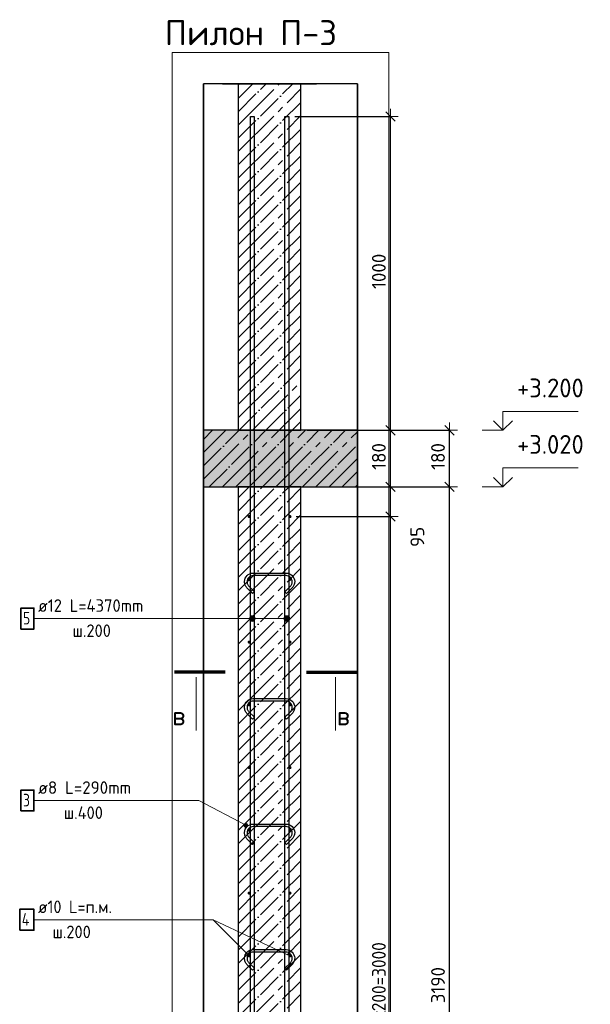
# Model space of a CAD drawing. Header units: millimetres. Extents: x -2258 to 68686, y -2266 to 30725.
# Tile 20 of 83: x 4797 to 6616, y 4966 to 8104. Entities that reach past the tile are written whole.
import ezdxf

# ---------------------------------------------------------------- set-up
doc = ezdxf.new("R2010")
doc.units = ezdxf.units.MM
doc.header["$PDMODE"] = 65
doc.linetypes.add('______11', pattern=[100, 80, -10, 0, -10])
doc.linetypes.add('______5', pattern=[220, 160, -20, 20, -20])
for name, color, linetype, lineweight in [('Standard', 7, 'Continuous', 25), ('Арм.стержн. вертикальными 1', 22, 'Continuous', 35), ('Арм.стержн.горизонт. 1', 180, 'Continuous', 35), ('Высотная отметки_ общее', 7, 'Continuous', 13), ('Размерная линия_ общее', 7, 'Continuous', 13)]:
    doc.layers.add(name, color=color, linetype=linetype, lineweight=lineweight)
doc.layers.add('Арм.стержн.Стяжки', color=7, linetype='Continuous', lineweight=35, true_color=0x501e0f)
doc.styles.add('ISOCPEUR', font='ISOCPEUR')
doc.dimstyles.new('DIMSTYLE_3', dxfattribs={"dimtxt": 44, "dimasz": 50, "dimexe": 0, "dimexo": 0, "dimgap": 22, "dimtad": 2, "dimdec": 0, "dimrnd": 5, "dimzin": 12, "dimdsep": 46, "dimtxsty": 'ISOCPEUR', "dimblk1": 'ALL_ML_STRICH', "dimblk2": 'ALL_ML_STRICH', "dimsah": 1, "dimcen": 0, "dimclrd": 7, "dimclre": 256, "dimclrt": 7, "dimadec": 0, "dimazin": 0, "dimtfac": 1, "dimtdec": 0, "dimtix": 1, "dimtmove": 2, "dimatfit": 3, "dimfxl": 0, "dimtzin": 0, "dimlwd": 0, "dimlwe": -3, "dimarcsym": 0})
doc.dimstyles.new('DIMSTYLE_8', dxfattribs={"dimtxt": 44, "dimasz": 50, "dimexe": 0, "dimexo": 0, "dimgap": 22, "dimtad": 0, "dimdec": 0, "dimrnd": 5, "dimzin": 12, "dimdsep": 46, "dimtxsty": 'ISOCPEUR', "dimblk1": 'ALL_ML_STRICH', "dimblk2": 'ALL_ML_STRICH', "dimsah": 1, "dimcen": 0, "dimclrd": 7, "dimclre": 256, "dimclrt": 7, "dimadec": 0, "dimazin": 0, "dimtfac": 1, "dimtdec": 0, "dimtix": 1, "dimtmove": 2, "dimatfit": 3, "dimfxl": 0, "dimtzin": 0, "dimlwd": 0, "dimlwe": -3, "dimarcsym": 0})

# ---------------------------------------------------------------- blocks, each defined once
blk = doc.blocks.new('COMPLEX_ELEVATIONDIM_2')
at = {"layer": 'Высотная отметки_ общее', "color": 7, "linetype": 'Continuous', "lineweight": 13, "transparency": 33554687}
for p, q in [((6337.7, 6795.2), (6337.7, 6855.2)), ((6337.7, 6855.2), (6577.7, 6855.2)), ((6337.7, 6795.2), (6307.7, 6825.2)), ((6337.7, 6795.2), (6367.7, 6825.2)), ((6337.7, 6795.2), (6271.6, 6795.2)), ((6337.7, 6795.2), (6337.7, 6795.2)), ((6337.7, 6795.2), (6337.7, 6795.2)), ((6337.7, 6795.2), (6337.7, 6795.2)), ((6337.7, 6795.2), (6337.7, 6795.2)), ((6337.7, 6615.2), (6337.7, 6675.2)), ((6337.7, 6675.2), (6577.7, 6675.2)), ((6337.7, 6615.2), (6307.7, 6645.2)), ((6337.7, 6615.2), (6367.7, 6645.2)), ((6337.7, 6615.2), (6271.6, 6615.2)), ((6337.7, 6615.2), (6337.7, 6615.2)), ((6337.7, 6615.2), (6337.7, 6615.2)), ((6337.7, 6615.2), (6337.7, 6615.2)), ((6337.7, 6615.2), (6337.7, 6615.2))]:
    blk.add_line(p, q, dxfattribs=at)
at = {"layer": 'Высотная отметки_ общее', "color": 7, "linetype": 'Continuous', "lineweight": 13, "transparency": 33554687, "char_height": 60, "width": 256.287, "attachment_point": 7, "style": 'ISOCPEUR'}
for s, insert in [('\\W0.95;+3.200', (6382.7, 6900.2)), ('\\W0.95;+3.020', (6382.7, 6720.2))]:
    blk.add_mtext(s, dxfattribs=dict(at, insert=insert))
blk = doc.blocks.new('ALL_ML_STRICH')
at = {"color": 0, "linetype": 'ByBlock', "lineweight": -2}
for p, q in [((-1, 0), (0.5, 0)), ((-0.3, -0.3), (0.3, 0.3)), ((0, -0.5), (0, 0.5))]:
    blk.add_line(p, q, dxfattribs=at)
blk = doc.blocks.new('*D33')
at = {"layer": 'DEFPOINTS', "color": 7, "linetype": 'Continuous', "lineweight": 13, "transparency": 33554687}
for p in [(5815.7, 6615.2), (5693.7, 3425.2), (6167.7, 3425.2)]:
    blk.add_point(p, dxfattribs=at)
at = {"layer": 'Размерная линия_ общее', "color": 253, "linetype": 'Continuous', "lineweight": -2, "true_color": 0xa0a0a0, "transparency": 33554687}
for p, q in [((5835.7, 6615.2), (6167.7, 6615.2)), ((5713.7, 3425.2), (6167.7, 3425.2))]:
    blk.add_line(p, q, dxfattribs=at)
at = {"layer": 'Размерная линия_ общее', "color": 7, "linetype": 'Continuous', "lineweight": -2, "transparency": 33554687}
blk.add_line((6167.7, 3425.2), (6167.7, 6615.2), dxfattribs=at)
at = {"layer": 'Размерная линия_ общее', "color": 7, "linetype": 'Continuous', "lineweight": 13, "transparency": 33554687, "xscale": 50, "yscale": 50, "zscale": 50}
for p, rotation in [((6167.7, 6615.2), 90), ((6167.7, 3425.2), 270)]:
    blk.add_blockref('ALL_ML_STRICH', p, dxfattribs=dict(at, rotation=rotation))
at = {"layer": 'Размерная линия_ общее', "color": 7, "linetype": 'Continuous', "lineweight": 13, "transparency": 33554687, "insert": (6130.7, 5026.8), "char_height": 44, "width": 176, "attachment_point": 5, "rotation": 90, "style": 'ISOCPEUR'}
blk.add_mtext('\\A1;{3190}', dxfattribs=at)
blk = doc.blocks.new('*D34')
at = {"layer": 'DEFPOINTS', "color": 7, "linetype": 'Continuous', "lineweight": 13, "transparency": 33554687}
for p in [(5815.7, 6795.2), (5815.7, 6615.2), (6167.7, 6615.2)]:
    blk.add_point(p, dxfattribs=at)
at = {"layer": 'Размерная линия_ общее', "color": 253, "linetype": 'Continuous', "lineweight": -2, "true_color": 0xa0a0a0, "transparency": 33554687}
for p, q in [((5835.7, 6795.2), (6167.7, 6795.2)), ((5835.7, 6615.2), (6167.7, 6615.2))]:
    blk.add_line(p, q, dxfattribs=at)
at = {"layer": 'Размерная линия_ общее', "color": 7, "linetype": 'Continuous', "lineweight": -2, "transparency": 33554687}
blk.add_line((6167.7, 6615.2), (6167.7, 6795.2), dxfattribs=at)
at = {"layer": 'Размерная линия_ общее', "color": 7, "linetype": 'Continuous', "lineweight": 13, "transparency": 33554687, "xscale": 50, "yscale": 50, "zscale": 50}
for p, rotation in [((6167.7, 6795.2), 90), ((6167.7, 6615.2), 270)]:
    blk.add_blockref('ALL_ML_STRICH', p, dxfattribs=dict(at, rotation=rotation))
at = {"layer": 'Размерная линия_ общее', "color": 7, "linetype": 'Continuous', "lineweight": 13, "transparency": 33554687, "insert": (6130.7, 6711.8), "char_height": 44, "width": 132, "attachment_point": 5, "rotation": 90, "style": 'ISOCPEUR'}
blk.add_mtext('\\A1;{180}', dxfattribs=at)
blk = doc.blocks.new('*D36')
at = {"layer": 'DEFPOINTS', "color": 7, "linetype": 'Continuous', "lineweight": 13, "transparency": 33554687}
for p in [(5658.7, 6520.2), (5658.7, 3520.2), (5979.1, 3520.2)]:
    blk.add_point(p, dxfattribs=at)
at = {"layer": 'Размерная линия_ общее', "color": 253, "linetype": 'Continuous', "lineweight": -2, "true_color": 0xa0a0a0, "transparency": 33554687}
for p, q in [((5678.7, 6520.2), (5979.1, 6520.2)), ((5678.7, 3520.2), (5979.1, 3520.2))]:
    blk.add_line(p, q, dxfattribs=at)
at = {"layer": 'Размерная линия_ общее', "color": 7, "linetype": 'Continuous', "lineweight": -2, "transparency": 33554687}
blk.add_line((5979.1, 3520.2), (5979.1, 6520.2), dxfattribs=at)
at = {"layer": 'Размерная линия_ общее', "color": 7, "linetype": 'Continuous', "lineweight": 13, "transparency": 33554687, "xscale": 50, "yscale": 50, "zscale": 50}
for p, rotation in [((5979.1, 6520.2), 90), ((5979.1, 3520.2), 270)]:
    blk.add_blockref('ALL_ML_STRICH', p, dxfattribs=dict(at, rotation=rotation))
at = {"layer": 'Размерная линия_ общее', "color": 7, "linetype": 'Continuous', "lineweight": 13, "transparency": 33554687, "insert": (5920.1, 4872.2), "char_height": 44, "width": 2.2, "attachment_point": 1, "rotation": 90, "line_spacing_factor": 0.60241, "style": 'ISOCPEUR'}
blk.add_mtext('\\W0.91;15х200=3000', dxfattribs=at)
blk = doc.blocks.new('*D37')
at = {"layer": 'DEFPOINTS', "color": 7, "linetype": 'Continuous', "lineweight": 13, "transparency": 33554687}
for p in [(5693.7, 6615.2), (5658.7, 6520.2), (5979.1, 6520.2)]:
    blk.add_point(p, dxfattribs=at)
at = {"layer": 'Размерная линия_ общее', "color": 253, "linetype": 'Continuous', "lineweight": -2, "true_color": 0xa0a0a0, "transparency": 33554687}
for p, q in [((5713.7, 6615.2), (5979.1, 6615.2)), ((5678.7, 6520.2), (5979.1, 6520.2))]:
    blk.add_line(p, q, dxfattribs=at)
at = {"layer": 'Размерная линия_ общее', "color": 7, "linetype": 'Continuous', "lineweight": -2, "transparency": 33554687}
blk.add_line((5979.1, 6520.2), (5979.1, 6615.2), dxfattribs=at)
at = {"layer": 'Размерная линия_ общее', "color": 7, "linetype": 'Continuous', "lineweight": 13, "transparency": 33554687, "xscale": 50, "yscale": 50, "zscale": 50}
for p, rotation in [((5979.1, 6615.2), 90), ((5979.1, 6520.2), 270)]:
    blk.add_blockref('ALL_ML_STRICH', p, dxfattribs=dict(at, rotation=rotation))
at = {"layer": 'Размерная линия_ общее', "color": 7, "linetype": 'Continuous', "lineweight": 13, "transparency": 33554687, "insert": (6064.8, 6455.5), "char_height": 44, "width": 88, "attachment_point": 5, "rotation": 90, "style": 'ISOCPEUR'}
blk.add_mtext('\\A1;{95}', dxfattribs=at)
blk = doc.blocks.new('*D38')
at = {"layer": 'DEFPOINTS', "color": 7, "linetype": 'Continuous', "lineweight": 13, "transparency": 33554687}
for p in [(5693.7, 6795.2), (5693.7, 6615.2), (5979.1, 6615.2)]:
    blk.add_point(p, dxfattribs=at)
at = {"layer": 'Размерная линия_ общее', "color": 253, "linetype": 'Continuous', "lineweight": -2, "true_color": 0xa0a0a0, "transparency": 33554687}
for p, q in [((5713.7, 6795.2), (5979.1, 6795.2)), ((5713.7, 6615.2), (5979.1, 6615.2))]:
    blk.add_line(p, q, dxfattribs=at)
at = {"layer": 'Размерная линия_ общее', "color": 7, "linetype": 'Continuous', "lineweight": -2, "transparency": 33554687}
blk.add_line((5979.1, 6615.2), (5979.1, 6795.2), dxfattribs=at)
at = {"layer": 'Размерная линия_ общее', "color": 7, "linetype": 'Continuous', "lineweight": 13, "transparency": 33554687, "xscale": 50, "yscale": 50, "zscale": 50}
for p, rotation in [((5979.1, 6795.2), 90), ((5979.1, 6615.2), 270)]:
    blk.add_blockref('ALL_ML_STRICH', p, dxfattribs=dict(at, rotation=rotation))
at = {"layer": 'Размерная линия_ общее', "color": 7, "linetype": 'Continuous', "lineweight": 13, "transparency": 33554687, "insert": (5942.1, 6711.8), "char_height": 44, "width": 132, "attachment_point": 5, "rotation": 90, "style": 'ISOCPEUR'}
blk.add_mtext('\\A1;{180}', dxfattribs=at)
blk = doc.blocks.new('*D39')
at = {"layer": 'DEFPOINTS', "color": 7, "linetype": 'Continuous', "lineweight": 13, "transparency": 33554687}
for p in [(5654.7, 7795.2), (5693.7, 6795.2), (5979.1, 6795.2)]:
    blk.add_point(p, dxfattribs=at)
at = {"layer": 'Размерная линия_ общее', "color": 253, "linetype": 'Continuous', "lineweight": -2, "true_color": 0xa0a0a0, "transparency": 33554687}
for p, q in [((5674.7, 7795.2), (5979.1, 7795.2)), ((5713.7, 6795.2), (5979.1, 6795.2))]:
    blk.add_line(p, q, dxfattribs=at)
at = {"layer": 'Размерная линия_ общее', "color": 7, "linetype": 'Continuous', "lineweight": -2, "transparency": 33554687}
blk.add_line((5979.1, 6795.2), (5979.1, 7795.2), dxfattribs=at)
at = {"layer": 'Размерная линия_ общее', "color": 7, "linetype": 'Continuous', "lineweight": 13, "transparency": 33554687, "xscale": 50, "yscale": 50, "zscale": 50}
for p, rotation in [((5979.1, 7795.2), 90), ((5979.1, 6795.2), 270)]:
    blk.add_blockref('ALL_ML_STRICH', p, dxfattribs=dict(at, rotation=rotation))
at = {"layer": 'Размерная линия_ общее', "color": 7, "linetype": 'Continuous', "lineweight": 13, "transparency": 33554687, "insert": (5942.1, 7301.8), "char_height": 44, "width": 176, "attachment_point": 5, "rotation": 90, "style": 'ISOCPEUR'}
blk.add_mtext('\\A1;{1000}', dxfattribs=at)

msp = doc.modelspace()

# ---------------------------------------------------------------- hatches: boundary and pattern name
at = {"linetype": 'Continuous', "lineweight": -3, "transparency": 33554687}
msp.add_hatch(color=7, dxfattribs=at).paths.add_polyline_path([(5382.7, 6795.2), (5382.7, 6615.2), (5873.8, 6615.2), (5873.8, 6795.2)])
at = {"layer": 'Арм.стержн. вертикальными 1', "linetype": 'Continuous', "lineweight": 13, "transparency": 33554687}
for points in [[(5530.9, 6190.7), (5530.9, 6199.7), (5529.7, 6195.2)], [(5530.9, 6199.7), (5534.2, 6187.5), (5534.2, 6203)], [(5530.9, 6199.7), (5530.9, 6190.7), (5534.2, 6187.5)], [(5534.2, 6203), (5538.7, 6186.2), (5538.7, 6204.2)], [(5534.2, 6203), (5534.2, 6187.5), (5538.7, 6186.2)], [(5538.7, 6204.2), (5538.7, 6186.2), (5543.2, 6187.5)], [(5538.7, 6204.2), (5543.2, 6187.5), (5543.2, 6203)], [(5543.2, 6203), (5543.2, 6187.5), (5546.4, 6190.7)], [(5543.2, 6203), (5546.4, 6190.7), (5546.4, 6199.7)], [(5546.4, 6199.7), (5546.4, 6190.7), (5547.7, 6195.2)], [(5640.9, 6190.7), (5640.9, 6199.7), (5639.7, 6195.2)], [(5640.9, 6199.7), (5644.2, 6187.5), (5644.2, 6203)], [(5640.9, 6199.7), (5640.9, 6190.7), (5644.2, 6187.5)], [(5644.2, 6203), (5648.7, 6186.2), (5648.7, 6204.2)], [(5644.2, 6203), (5644.2, 6187.5), (5648.7, 6186.2)], [(5648.7, 6204.2), (5648.7, 6186.2), (5653.2, 6187.5)], [(5648.7, 6204.2), (5653.2, 6187.5), (5653.2, 6203)], [(5653.2, 6203), (5653.2, 6187.5), (5656.4, 6190.7)], [(5653.2, 6203), (5656.4, 6190.7), (5656.4, 6199.7)], [(5656.4, 6199.7), (5656.4, 6190.7), (5657.7, 6195.2)]]:
    msp.add_hatch(color=7, dxfattribs=at).paths.add_polyline_path(points)
at = {"layer": 'Арм.стержн.горизонт. 1', "linetype": 'Continuous', "lineweight": 50, "transparency": 33554687}
for points in [[(5533.7, 6520.2), (5533.3, 6522.2), (5532.2, 6523.8), (5530.6, 6524.9), (5528.7, 6525.2), (5526.8, 6524.9), (5525.1, 6523.8), (5524, 6522.2), (5523.7, 6520.2), (5524, 6518.3), (5525.1, 6516.7), (5526.8, 6515.6), (5528.7, 6515.2), (5530.6, 6515.6), (5532.2, 6516.7), (5533.3, 6518.3)], [(5663.7, 6520.2), (5663.3, 6522.2), (5662.2, 6523.8), (5660.6, 6524.9), (5658.7, 6525.2), (5656.8, 6524.9), (5655.1, 6523.8), (5654, 6522.2), (5653.7, 6520.2), (5654, 6518.3), (5655.1, 6516.7), (5656.8, 6515.6), (5658.7, 6515.2), (5660.6, 6515.6), (5662.2, 6516.7), (5663.3, 6518.3)], [(5533.7, 6320.2), (5533.3, 6322.2), (5532.2, 6323.8), (5530.6, 6324.9), (5528.7, 6325.2), (5526.8, 6324.9), (5525.1, 6323.8), (5524, 6322.2), (5523.7, 6320.2), (5524, 6318.3), (5525.1, 6316.7), (5526.8, 6315.6), (5528.7, 6315.2), (5530.6, 6315.6), (5532.2, 6316.7), (5533.3, 6318.3)], [(5663.7, 6320.2), (5663.3, 6322.2), (5662.2, 6323.8), (5660.6, 6324.9), (5658.7, 6325.2), (5656.8, 6324.9), (5655.1, 6323.8), (5654, 6322.2), (5653.7, 6320.2), (5654, 6318.3), (5655.1, 6316.7), (5656.8, 6315.6), (5658.7, 6315.2), (5660.6, 6315.6), (5662.2, 6316.7), (5663.3, 6318.3)], [(5533.7, 6120.2), (5533.3, 6122.2), (5532.2, 6123.8), (5530.6, 6124.9), (5528.7, 6125.2), (5526.8, 6124.9), (5525.1, 6123.8), (5524, 6122.2), (5523.7, 6120.2), (5524, 6118.3), (5525.1, 6116.7), (5526.8, 6115.6), (5528.7, 6115.2), (5530.6, 6115.6), (5532.2, 6116.7), (5533.3, 6118.3)], [(5663.7, 6120.2), (5663.3, 6122.2), (5662.2, 6123.8), (5660.6, 6124.9), (5658.7, 6125.2), (5656.8, 6124.9), (5655.1, 6123.8), (5654, 6122.2), (5653.7, 6120.2), (5654, 6118.3), (5655.1, 6116.7), (5656.8, 6115.6), (5658.7, 6115.2), (5660.6, 6115.6), (5662.2, 6116.7), (5663.3, 6118.3)], [(5533.7, 5920.2), (5533.3, 5922.2), (5532.2, 5923.8), (5530.6, 5924.9), (5528.7, 5925.2), (5526.8, 5924.9), (5525.1, 5923.8), (5524, 5922.2), (5523.7, 5920.2), (5524, 5918.3), (5525.1, 5916.7), (5526.8, 5915.6), (5528.7, 5915.2), (5530.6, 5915.6), (5532.2, 5916.7), (5533.3, 5918.3)], [(5663.7, 5920.2), (5663.3, 5922.2), (5662.2, 5923.8), (5660.6, 5924.9), (5658.7, 5925.2), (5656.8, 5924.9), (5655.1, 5923.8), (5654, 5922.2), (5653.7, 5920.2), (5654, 5918.3), (5655.1, 5916.7), (5656.8, 5915.6), (5658.7, 5915.2), (5660.6, 5915.6), (5662.2, 5916.7), (5663.3, 5918.3)], [(5533.7, 5720.2), (5533.3, 5722.2), (5532.2, 5723.8), (5530.6, 5724.9), (5528.7, 5725.2), (5526.8, 5724.9), (5525.1, 5723.8), (5524, 5722.2), (5523.7, 5720.2), (5524, 5718.3), (5525.1, 5716.7), (5526.8, 5715.6), (5528.7, 5715.2), (5530.6, 5715.6), (5532.2, 5716.7), (5533.3, 5718.3)], [(5663.7, 5720.2), (5663.3, 5722.2), (5662.2, 5723.8), (5660.6, 5724.9), (5658.7, 5725.2), (5656.8, 5724.9), (5655.1, 5723.8), (5654, 5722.2), (5653.7, 5720.2), (5654, 5718.3), (5655.1, 5716.7), (5656.8, 5715.6), (5658.7, 5715.2), (5660.6, 5715.6), (5662.2, 5716.7), (5663.3, 5718.3)], [(5533.7, 5520.2), (5533.3, 5522.2), (5532.2, 5523.8), (5530.6, 5524.9), (5528.7, 5525.2), (5526.8, 5524.9), (5525.1, 5523.8), (5524, 5522.2), (5523.7, 5520.2), (5524, 5518.3), (5525.1, 5516.7), (5526.8, 5515.6), (5528.7, 5515.2), (5530.6, 5515.6), (5532.2, 5516.7), (5533.3, 5518.3)], [(5663.7, 5520.2), (5663.3, 5522.2), (5662.2, 5523.8), (5660.6, 5524.9), (5658.7, 5525.2), (5656.8, 5524.9), (5655.1, 5523.8), (5654, 5522.2), (5653.7, 5520.2), (5654, 5518.3), (5655.1, 5516.7), (5656.8, 5515.6), (5658.7, 5515.2), (5660.6, 5515.6), (5662.2, 5516.7), (5663.3, 5518.3)], [(5533.7, 5320.2), (5533.3, 5322.2), (5532.2, 5323.8), (5530.6, 5324.9), (5528.7, 5325.2), (5526.8, 5324.9), (5525.1, 5323.8), (5524, 5322.2), (5523.7, 5320.2), (5524, 5318.3), (5525.1, 5316.7), (5526.8, 5315.6), (5528.7, 5315.2), (5530.6, 5315.6), (5532.2, 5316.7), (5533.3, 5318.3)], [(5663.7, 5320.2), (5663.3, 5322.2), (5662.2, 5323.8), (5660.6, 5324.9), (5658.7, 5325.2), (5656.8, 5324.9), (5655.1, 5323.8), (5654, 5322.2), (5653.7, 5320.2), (5654, 5318.3), (5655.1, 5316.7), (5656.8, 5315.6), (5658.7, 5315.2), (5660.6, 5315.6), (5662.2, 5316.7), (5663.3, 5318.3)], [(5533.7, 5120.2), (5533.3, 5122.2), (5532.2, 5123.8), (5530.6, 5124.9), (5528.7, 5125.2), (5526.8, 5124.9), (5525.1, 5123.8), (5524, 5122.2), (5523.7, 5120.2), (5524, 5118.3), (5525.1, 5116.7), (5526.8, 5115.6), (5528.7, 5115.2), (5530.6, 5115.6), (5532.2, 5116.7), (5533.3, 5118.3)], [(5663.7, 5120.2), (5663.3, 5122.2), (5662.2, 5123.8), (5660.6, 5124.9), (5658.7, 5125.2), (5656.8, 5124.9), (5655.1, 5123.8), (5654, 5122.2), (5653.7, 5120.2), (5654, 5118.3), (5655.1, 5116.7), (5656.8, 5115.6), (5658.7, 5115.2), (5660.6, 5115.6), (5662.2, 5116.7), (5663.3, 5118.3)]]:
    msp.add_hatch(color=4, dxfattribs=at).paths.add_polyline_path(points)
at = {"layer": 'Арм.стержн.Стяжки', "linetype": 'Continuous', "lineweight": 13, "transparency": 33554687}
for points in [[(5511.7, 5536), (5514.5, 5541.3), (5512.4, 5539)], [(5514.5, 5541.3), (5511.7, 5536), (5512.6, 5533.1)], [(5514.5, 5541.3), (5512.6, 5533.1), (5517.4, 5542.2)], [(5517.4, 5542.2), (5512.6, 5533.1), (5514.9, 5530.9)], [(5517.4, 5542.2), (5514.9, 5530.9), (5520.5, 5541.6)], [(5520.5, 5541.6), (5514.9, 5530.9), (5517.9, 5530.3)], [(5520.5, 5541.6), (5517.9, 5530.3), (5522.7, 5539.4)], [(5522.7, 5539.4), (5517.9, 5530.3), (5520.8, 5531.2)], [(5522.7, 5539.4), (5520.8, 5531.2), (5523.6, 5536.5)], [(5523.6, 5536.5), (5520.8, 5531.2), (5523, 5533.4)]]:
    msp.add_hatch(color=7, dxfattribs=at).paths.add_polyline_path(points)

# ---------------------------------------------------------------- linework, layer by layer
at = {"color": 52, "linetype": 'Continuous', "lineweight": -3, "transparency": 33554687}
for p, q in [((5873.8, 7899.6), (5382.7, 7899.6)), ((5873.8, 7899.6), (5382.7, 7899.6)), ((5382.7, 7899.6), (5382.7, 3109.6)), ((5382.7, 3109.6), (5382.7, 7899.6)), ((5873.8, 7899.6), (5873.8, 3109.6)), ((5873.8, 3109.6), (5873.8, 7899.6))]:
    msp.add_line(p, q, dxfattribs=at)
at = {"color": 7, "linetype": 'Continuous', "lineweight": 25, "transparency": 33554687}
for p, q in [((5382.7, 6845.2), (5382.7, 6565.2)), ((5873.8, 6565.2), (5873.8, 6845.2)), ((5493.7, 6795.2), (5382.7, 6795.2)), ((5693.7, 6795.2), (5493.7, 6795.2)), ((5873.8, 6795.2), (5693.7, 6795.2)), ((5382.7, 6615.2), (5493.7, 6615.2)), ((5493.7, 6615.2), (5693.7, 6615.2)), ((5693.7, 6615.2), (5873.8, 6615.2))]:
    msp.add_line(p, q, dxfattribs=at)
at = {"color": 7, "linetype": '______11', "lineweight": -3, "transparency": 33554687}
for p, q in [((5382.7, 6766.3), (5411.7, 6795.2)), ((5382.7, 6681.5), (5496.5, 6795.2)), ((5401.4, 6615.2), (5581.4, 6795.2)), ((5486.2, 6615.2), (5666.2, 6795.2)), ((5571.1, 6615.2), (5751.1, 6795.2)), ((5655.9, 6615.2), (5835.9, 6795.2)), ((5740.8, 6615.2), (5873.8, 6748.2)), ((5825.6, 6615.2), (5873.8, 6663.4))]:
    msp.add_line(p, q, dxfattribs=at)
at = {"color": 7, "linetype": '______5', "lineweight": -3, "transparency": 33554687}
for p, q in [((5382.7, 6723.9), (5454.1, 6795.2)), ((5382.7, 6639), (5538.9, 6795.2)), ((5443.8, 6615.2), (5623.8, 6795.2)), ((5528.7, 6615.2), (5708.7, 6795.2)), ((5613.5, 6615.2), (5793.5, 6795.2)), ((5698.4, 6615.2), (5873.8, 6790.7)), ((5783.2, 6615.2), (5873.8, 6705.8)), ((5868.1, 6615.2), (5873.8, 6621))]:
    msp.add_line(p, q, dxfattribs=at)
at = {"layer": 'Standard', "color": 7, "linetype": 'Continuous', "lineweight": 25, "transparency": 33554687}
for p, q in [((5443.7, 7899.6), (5743.7, 7899.6)), ((5493.7, 7899.6), (5493.7, 6795.2)), ((5693.7, 6795.2), (5693.7, 7899.6)), ((5493.7, 6795.2), (5693.7, 6795.2)), ((5693.7, 6615.2), (5493.7, 6615.2)), ((5493.7, 6615.2), (5493.7, 3425.2)), ((5693.7, 3425.2), (5693.7, 6615.2))]:
    msp.add_line(p, q, dxfattribs=at)
at = {"layer": 'Standard', "color": 7, "linetype": '______11', "lineweight": -3, "transparency": 33554687}
for p, q in [((5493.7, 7725.8), (5667.5, 7899.6)), ((5493.7, 7810.6), (5582.6, 7899.6)), ((5493.7, 7895.5), (5497.8, 7899.6)), ((5493.7, 7640.9), (5693.7, 7840.9)), ((5493.7, 7556.1), (5693.7, 7756.1)), ((5493.7, 7471.2), (5693.7, 7671.2)), ((5493.7, 7386.4), (5693.7, 7586.4)), ((5493.7, 7301.5), (5693.7, 7501.5)), ((5493.7, 7216.7), (5693.7, 7416.7)), ((5493.7, 7131.8), (5693.7, 7331.8)), ((5493.7, 7047), (5693.7, 7247)), ((5493.7, 6962.1), (5693.7, 7162.1)), ((5493.7, 6877.2), (5693.7, 7077.2)), ((5496.5, 6795.2), (5693.7, 6992.4)), ((5581.4, 6795.2), (5693.7, 6907.5)), ((5666.2, 6795.2), (5693.7, 6822.7)), ((5493.7, 6453), (5655.9, 6615.2)), ((5493.7, 6537.8), (5571.1, 6615.2)), ((5493.7, 6368.1), (5693.7, 6568.1)), ((5493.7, 6283.3), (5693.7, 6483.3)), ((5493.7, 6198.4), (5693.7, 6398.4)), ((5493.7, 6113.6), (5693.7, 6313.6)), ((5493.7, 6028.7), (5693.7, 6228.7)), ((5493.7, 5943.9), (5693.7, 6143.9)), ((5493.7, 5859), (5693.7, 6059)), ((5493.7, 5774.2), (5693.7, 5974.2)), ((5493.7, 5689.3), (5693.7, 5889.3)), ((5493.7, 5604.5), (5693.7, 5804.5)), ((5493.7, 5519.6), (5693.7, 5719.6)), ((5493.7, 5434.7), (5693.7, 5634.7)), ((5493.7, 5349.9), (5693.7, 5549.9)), ((5493.7, 5265), (5693.7, 5465)), ((5493.7, 5180.2), (5693.7, 5380.2)), ((5493.7, 5095.3), (5693.7, 5295.3)), ((5493.7, 5010.5), (5693.7, 5210.5)), ((5493.7, 4925.6), (5693.7, 5125.6)), ((5493.7, 4840.8), (5693.7, 5040.8))]:
    msp.add_line(p, q, dxfattribs=at)
at = {"layer": 'Standard', "color": 7, "linetype": '______5', "lineweight": -3, "transparency": 33554687}
for p, q in [((5493.7, 7768.2), (5625, 7899.6)), ((5493.7, 7853.1), (5540.2, 7899.6)), ((5493.7, 7683.3), (5693.7, 7883.3)), ((5493.7, 7598.5), (5693.7, 7798.5)), ((5493.7, 7513.6), (5693.7, 7713.6)), ((5493.7, 7428.8), (5693.7, 7628.8)), ((5493.7, 7343.9), (5693.7, 7543.9)), ((5493.7, 7259.1), (5693.7, 7459.1)), ((5493.7, 7174.2), (5693.7, 7374.2)), ((5493.7, 7089.4), (5693.7, 7289.4)), ((5493.7, 7004.5), (5693.7, 7204.5)), ((5493.7, 6919.7), (5693.7, 7119.7)), ((5493.7, 6834.8), (5693.7, 7034.8)), ((5538.9, 6795.2), (5693.7, 6950)), ((5623.8, 6795.2), (5693.7, 6865.1)), ((5493.7, 6495.4), (5613.5, 6615.2)), ((5493.7, 6580.3), (5528.7, 6615.2)), ((5493.7, 6410.6), (5693.7, 6610.6)), ((5493.7, 6325.7), (5693.7, 6525.7)), ((5493.7, 6240.9), (5693.7, 6440.9)), ((5493.7, 6156), (5693.7, 6356)), ((5493.7, 6071.1), (5693.7, 6271.1)), ((5493.7, 5986.3), (5693.7, 6186.3)), ((5493.7, 5901.4), (5693.7, 6101.4)), ((5493.7, 5816.6), (5693.7, 6016.6)), ((5493.7, 5731.7), (5693.7, 5931.7)), ((5493.7, 5646.9), (5693.7, 5846.9)), ((5493.7, 5562), (5693.7, 5762)), ((5493.7, 5477.2), (5693.7, 5677.2)), ((5493.7, 5392.3), (5693.7, 5592.3)), ((5493.7, 5307.5), (5693.7, 5507.5)), ((5493.7, 5222.6), (5693.7, 5422.6)), ((5493.7, 5137.8), (5693.7, 5337.8)), ((5493.7, 5052.9), (5693.7, 5252.9)), ((5493.7, 4968.1), (5693.7, 5168.1)), ((5493.7, 4883.2), (5693.7, 5083.2)), ((5493.7, 4798.4), (5693.7, 4998.4))]:
    msp.add_line(p, q, dxfattribs=at)
at = {"layer": 'Standard', "color": 7, "linetype": 'Continuous', "lineweight": 70, "transparency": 33554687}
for p, q in [((5451.6, 6024.5), (5290.8, 6024.5)), ((5711.6, 6024.5), (5872.4, 6024.5))]:
    msp.add_line(p, q, dxfattribs=at)
at = {"layer": 'Standard', "color": 7, "linetype": 'Continuous', "lineweight": 13, "transparency": 33554687}
for p, q in [((5359.3, 6008.5), (5359.3, 5838.9)), ((5803.9, 6008.5), (5803.9, 5838.9)), ((5658.7, 5120.2), (5414.2, 5235.2))]:
    msp.add_line(p, q, dxfattribs=at)
msp.add_lwpolyline([(5282.7, 3009.6), (5973.8, 3009.6), (5973.8, 7999.6), (5282.7, 7999.6), (5282.7, 3009.6)], dxfattribs=at)
at = {"layer": 'Арм.стержн. вертикальными 1', "color": 7, "linetype": 'Continuous', "lineweight": 13, "transparency": 33554687}
for p, q in [((4842.2, 6195.2), (5446.2, 6195.2)), ((5446.2, 6195.2), (5538.7, 6195.2)), ((5446.2, 6195.2), (5648.7, 6195.2)), ((5529.7, 6195.2), (5529.7, 6195.2)), ((5538.7, 6204.2), (5538.7, 6204.2)), ((5538.7, 6186.2), (5538.7, 6186.2)), ((5547.7, 6195.2), (5547.7, 6195.2)), ((5639.7, 6195.2), (5639.7, 6195.2)), ((5648.7, 6204.2), (5648.7, 6204.2)), ((5648.7, 6186.2), (5648.7, 6186.2)), ((5657.7, 6195.2), (5657.7, 6195.2))]:
    msp.add_line(p, q, dxfattribs=at)
at = {"layer": 'Арм.стержн. вертикальными 1', "color": 34, "linetype": 'Continuous', "lineweight": 25, "transparency": 33554687}
for points in [[(5532.7, 3425.2), (5532.7, 7795.2), (5544.7, 7795.2), (5544.7, 3425.2), (5532.7, 3425.2)], [(5642.7, 3425.2), (5642.7, 7795.2), (5654.7, 7795.2), (5654.7, 3425.2), (5642.7, 3425.2)]]:
    msp.add_lwpolyline(points, dxfattribs=at)
at = {"layer": 'Арм.стержн. вертикальными 1', "color": 7, "linetype": 'Continuous', "lineweight": 35, "transparency": 33554687}
msp.add_lwpolyline([(4800.9, 6161.9), (4842.2, 6161.9), (4842.2, 6228.5), (4800.9, 6228.5), (4800.9, 6161.9)], dxfattribs=at)
at = {"layer": 'Арм.стержн. вертикальными 1', "color": 7, "linetype": 'Continuous', "lineweight": 13, "transparency": 33554687}
for centre in [(5538.7, 6195.2), (5648.7, 6195.2)]:
    msp.add_circle(centre, 9, dxfattribs=at)
at = {"layer": 'Арм.стержн.горизонт. 1', "color": 52, "linetype": 'Continuous', "lineweight": 25, "transparency": 33554687}
for p, q in [((5493.7, 6615.2), (5493.7, 6615.2)), ((5693.7, 6615.2), (5693.7, 6615.2))]:
    msp.add_line(p, q, dxfattribs=at)
at = {"layer": 'Арм.стержн.горизонт. 1', "color": 7, "linetype": 'Continuous', "lineweight": 13, "transparency": 33554687}
for p, q in [((4842.2, 5235.2), (5414.2, 5235.2)), ((5414.2, 5235.2), (5528.7, 5120.2))]:
    msp.add_line(p, q, dxfattribs=at)
at = {"layer": 'Арм.стержн.горизонт. 1', "color": 7, "linetype": 'Continuous', "lineweight": 35, "transparency": 33554687}
msp.add_lwpolyline([(4796.9, 5201.9), (4842.2, 5201.9), (4842.2, 5268.5), (4796.9, 5268.5), (4796.9, 5201.9)], dxfattribs=at)
at = {"layer": 'Арм.стержн.Стяжки', "color": 7, "linetype": 'Continuous', "lineweight": 13, "transparency": 33554687}
for p, q in [((4842.2, 5615.2), (5368.2, 5615.2)), ((5368.2, 5615.2), (5517.7, 5536.2)), ((5512.4, 5539), (5512.4, 5539)), ((5514.9, 5530.9), (5514.9, 5530.9)), ((5520.5, 5541.6), (5520.5, 5541.6)), ((5523, 5533.4), (5523, 5533.4))]:
    msp.add_line(p, q, dxfattribs=at)
at = {"layer": 'Арм.стержн.Стяжки', "color": 40, "linetype": 'Continuous', "lineweight": 25, "transparency": 33554687}
for points in [[(5642.2, 6280.5), (5660.1, 6298.4), (5661.3, 6299.8), (5662.4, 6301.3), (5663.4, 6302.9), (5664.1, 6304.6), (5664.8, 6306.3), (5665.2, 6308.1), (5665.5, 6310), (5665.7, 6311.9), (5665.7, 6313), (5665.2, 6316.6), (5664, 6320.3), (5662.1, 6323.6), (5659.8, 6326.4), (5657.1, 6328.7), (5653.7, 6330.5), (5650.1, 6331.7), (5646.4, 6332.2), (5540.9, 6332.2), (5537.3, 6331.7), (5533.6, 6330.5), (5530.3, 6328.7), (5527.5, 6326.4), (5525.3, 6323.6), (5523.4, 6320.3), (5522.2, 6316.6), (5521.7, 6313), (5521.7, 6311.9), (5521.8, 6310), (5522.1, 6308.1), (5522.6, 6306.3), (5523.2, 6304.6), (5524, 6302.9), (5524.9, 6301.3), (5526, 6299.8), (5527.3, 6298.4), (5545.1, 6280.5), (5539.5, 6274.9), (5521.4, 6292.9), (5519.7, 6294.8), (5518.2, 6296.9), (5516.9, 6299.2), (5515.8, 6301.5), (5514.9, 6304), (5514.3, 6306.5), (5513.8, 6309.1), (5513.7, 6311.6), (5513.7, 6313.6), (5514.3, 6318.4), (5516, 6323.5), (5518.6, 6328.2), (5521.9, 6332.1), (5525.7, 6335.3), (5530.4, 6337.9), (5535.5, 6339.6), (5540.3, 6340.2), (5647, 6340.2), (5651.9, 6339.6), (5656.9, 6337.9), (5661.6, 6335.3), (5665.5, 6332.1), (5668.7, 6328.2), (5671.3, 6323.5), (5673, 6318.4), (5673.7, 6313.6), (5673.7, 6311.6), (5673.5, 6309.1), (5673.1, 6306.5), (5672.4, 6304), (5671.5, 6301.5), (5670.4, 6299.2), (5669.1, 6296.9), (5667.6, 6294.8), (5665.9, 6292.9), (5647.9, 6274.9), (5642.2, 6280.5)], [(5642.2, 5880.5), (5660.1, 5898.4), (5661.3, 5899.8), (5662.4, 5901.3), (5663.4, 5902.9), (5664.1, 5904.6), (5664.8, 5906.3), (5665.2, 5908.1), (5665.5, 5910), (5665.7, 5911.9), (5665.7, 5913), (5665.2, 5916.6), (5664, 5920.3), (5662.1, 5923.6), (5659.8, 5926.4), (5657.1, 5928.7), (5653.7, 5930.5), (5650.1, 5931.7), (5646.4, 5932.2), (5540.9, 5932.2), (5537.3, 5931.7), (5533.6, 5930.5), (5530.3, 5928.7), (5527.5, 5926.4), (5525.3, 5923.6), (5523.4, 5920.3), (5522.2, 5916.6), (5521.7, 5913), (5521.7, 5911.9), (5521.8, 5910), (5522.1, 5908.1), (5522.6, 5906.3), (5523.2, 5904.6), (5524, 5902.9), (5524.9, 5901.3), (5526, 5899.8), (5527.3, 5898.4), (5545.1, 5880.5), (5539.5, 5874.9), (5521.4, 5892.9), (5519.7, 5894.8), (5518.2, 5896.9), (5516.9, 5899.2), (5515.8, 5901.5), (5514.9, 5904), (5514.3, 5906.5), (5513.8, 5909.1), (5513.7, 5911.6), (5513.7, 5913.6), (5514.3, 5918.4), (5516, 5923.5), (5518.6, 5928.2), (5521.9, 5932.1), (5525.7, 5935.3), (5530.4, 5937.9), (5535.5, 5939.6), (5540.3, 5940.2), (5647, 5940.2), (5651.9, 5939.6), (5656.9, 5937.9), (5661.6, 5935.3), (5665.5, 5932.1), (5668.7, 5928.2), (5671.3, 5923.5), (5673, 5918.4), (5673.7, 5913.6), (5673.7, 5911.6), (5673.5, 5909.1), (5673.1, 5906.5), (5672.4, 5904), (5671.5, 5901.5), (5670.4, 5899.2), (5669.1, 5896.9), (5667.6, 5894.8), (5665.9, 5892.9), (5647.9, 5874.9), (5642.2, 5880.5)], [(5642.2, 5480.5), (5660.1, 5498.4), (5661.3, 5499.8), (5662.4, 5501.3), (5663.4, 5502.9), (5664.1, 5504.6), (5664.8, 5506.3), (5665.2, 5508.1), (5665.5, 5510), (5665.7, 5511.9), (5665.7, 5513), (5665.2, 5516.6), (5664, 5520.3), (5662.1, 5523.6), (5659.8, 5526.4), (5657.1, 5528.7), (5653.7, 5530.5), (5650.1, 5531.7), (5646.4, 5532.2), (5540.9, 5532.2), (5537.3, 5531.7), (5533.6, 5530.5), (5530.3, 5528.7), (5527.5, 5526.4), (5525.3, 5523.6), (5523.4, 5520.3), (5522.2, 5516.6), (5521.7, 5513), (5521.7, 5511.9), (5521.8, 5510), (5522.1, 5508.1), (5522.6, 5506.3), (5523.2, 5504.6), (5524, 5502.9), (5524.9, 5501.3), (5526, 5499.8), (5527.3, 5498.4), (5545.1, 5480.5), (5539.5, 5474.9), (5521.4, 5492.9), (5519.7, 5494.8), (5518.2, 5496.9), (5516.9, 5499.2), (5515.8, 5501.5), (5514.9, 5504), (5514.3, 5506.5), (5513.8, 5509.1), (5513.7, 5511.6), (5513.7, 5513.6), (5514.3, 5518.4), (5516, 5523.5), (5518.6, 5528.2), (5521.9, 5532.1), (5525.7, 5535.3), (5530.4, 5537.9), (5535.5, 5539.6), (5540.3, 5540.2), (5647, 5540.2), (5651.9, 5539.6), (5656.9, 5537.9), (5661.6, 5535.3), (5665.5, 5532.1), (5668.7, 5528.2), (5671.3, 5523.5), (5673, 5518.4), (5673.7, 5513.6), (5673.7, 5511.6), (5673.5, 5509.1), (5673.1, 5506.5), (5672.4, 5504), (5671.5, 5501.5), (5670.4, 5499.2), (5669.1, 5496.9), (5667.6, 5494.8), (5665.9, 5492.9), (5647.9, 5474.9), (5642.2, 5480.5)], [(5642.2, 5080.5), (5660.1, 5098.4), (5661.3, 5099.8), (5662.4, 5101.3), (5663.4, 5102.9), (5664.1, 5104.6), (5664.8, 5106.3), (5665.2, 5108.1), (5665.5, 5110), (5665.7, 5111.9), (5665.7, 5113), (5665.2, 5116.6), (5664, 5120.3), (5662.1, 5123.6), (5659.8, 5126.4), (5657.1, 5128.7), (5653.7, 5130.5), (5650.1, 5131.7), (5646.4, 5132.2), (5540.9, 5132.2), (5537.3, 5131.7), (5533.6, 5130.5), (5530.3, 5128.7), (5527.5, 5126.4), (5525.3, 5123.6), (5523.4, 5120.3), (5522.2, 5116.6), (5521.7, 5113), (5521.7, 5111.9), (5521.8, 5110), (5522.1, 5108.1), (5522.6, 5106.3), (5523.2, 5104.6), (5524, 5102.9), (5524.9, 5101.3), (5526, 5099.8), (5527.3, 5098.4), (5545.1, 5080.5), (5539.5, 5074.9), (5521.4, 5092.9), (5519.7, 5094.8), (5518.2, 5096.9), (5516.9, 5099.2), (5515.8, 5101.5), (5514.9, 5104), (5514.3, 5106.5), (5513.8, 5109.1), (5513.7, 5111.6), (5513.7, 5113.6), (5514.3, 5118.4), (5516, 5123.5), (5518.6, 5128.2), (5521.9, 5132.1), (5525.7, 5135.3), (5530.4, 5137.9), (5535.5, 5139.6), (5540.3, 5140.2), (5647, 5140.2), (5651.9, 5139.6), (5656.9, 5137.9), (5661.6, 5135.3), (5665.5, 5132.1), (5668.7, 5128.2), (5671.3, 5123.5), (5673, 5118.4), (5673.7, 5113.6), (5673.7, 5111.6), (5673.5, 5109.1), (5673.1, 5106.5), (5672.4, 5104), (5671.5, 5101.5), (5670.4, 5099.2), (5669.1, 5096.9), (5667.6, 5094.8), (5665.9, 5092.9), (5647.9, 5074.9), (5642.2, 5080.5)]]:
    msp.add_lwpolyline(points, dxfattribs=at)
at = {"layer": 'Арм.стержн.Стяжки', "color": 7, "linetype": 'Continuous', "lineweight": 35, "transparency": 33554687}
msp.add_lwpolyline([(4800.9, 5581.9), (4842.2, 5581.9), (4842.2, 5648.5), (4800.9, 5648.5), (4800.9, 5581.9)], dxfattribs=at)
at = {"layer": 'Арм.стержн.Стяжки', "color": 7, "linetype": 'Continuous', "lineweight": 13, "transparency": 33554687}
msp.add_circle((5517.7, 5536.2), 6, dxfattribs=at)

# ---------------------------------------------------------------- block references
at = {"layer": 'Высотная отметки_ общее', "color": 7, "linetype": 'Continuous', "lineweight": 13, "transparency": 33554687}
msp.add_blockref('COMPLEX_ELEVATIONDIM_2', (0, 0), dxfattribs=at)

# ---------------------------------------------------------------- texts
at = {"layer": 'Standard', "color": 7, "linetype": 'Continuous', "lineweight": 13, "transparency": 33554687, "style": 'ISOCPEUR'}
for s, insert, char_height, width, attachment_point in [('\\A1;{\\fISOCPEUR|i0|b0;\\H80.000000;\\W1.000000;\\C7;Пилон П-3}\\P', (5259.4, 8062.4), 80, 550.788, 4), ('\\A1;{\\fISOCPEUR|i0|b0;\\H60.000000;\\W1.000000;\\C7;в}\\P', (5283.4, 5854.9), 60, 65.333, 7), ('\\A1;{\\fISOCPEUR|i0|b0;\\H60.000000;\\W1.000000;\\C7;в}\\P', (5807.8, 5854.9), 60, 65.333, 7)]:
    msp.add_mtext(s, dxfattribs=dict(at, insert=insert, char_height=char_height, width=width, attachment_point=attachment_point))
at = {"layer": 'Арм.стержн. вертикальными 1', "color": 7, "linetype": 'Continuous', "lineweight": 25, "transparency": 33554687, "char_height": 40, "attachment_point": 7, "style": 'ISOCPEUR'}
for s, insert, width in [('\\W0.96;ø12 L=4370mm ', (4855.6, 6216.5), 395.02), ('\\W0.78;5', (4807.6, 6176.5), 43.521), ('\\W0.95;ш.200 ', (4965.6, 6136.5), 174.933)]:
    msp.add_mtext(s, dxfattribs=dict(at, insert=insert, width=width))
at = {"layer": 'Арм.стержн.горизонт. 1', "color": 7, "linetype": 'Continuous', "lineweight": 25, "transparency": 33554687, "char_height": 40, "attachment_point": 7, "style": 'ISOCPEUR'}
for s, insert, width in [('\\W0.94;ø10 L=п.м.', (4855.6, 5256.5), 266.644), ('\\W0.80;4', (4803.6, 5216.5), 47.978), ('\\W0.95;ш.200 ', (4901.6, 5176.5), 174.933)]:
    msp.add_mtext(s, dxfattribs=dict(at, insert=insert, width=width))
at = {"layer": 'Арм.стержн.Стяжки', "color": 7, "linetype": 'Continuous', "lineweight": 25, "transparency": 33554687, "char_height": 40, "attachment_point": 7, "style": 'ISOCPEUR'}
for s, insert, width in [('\\W0.98;ø8 L=290mm ', (4855.6, 5636.5), 343.369), ('\\W0.78;3', (4807.6, 5596.5), 43.521), ('\\W0.95;ш.400 ', (4937.6, 5556.5), 178.964)]:
    msp.add_mtext(s, dxfattribs=dict(at, insert=insert, width=width))

# ---------------------------------------------------------------- dimensions: what is measured, and where the dimension line sits
at = {"layer": 'Размерная линия_ общее', "color": 7, "linetype": 'Continuous', "lineweight": 13, "transparency": 33554687}
for base, p1, p2, dimstyle, picture, middle in [((5979.1, 7795.2), (5713.7, 6795.2), (5674.7, 7795.2), 'DIMSTYLE_3', '*D39', (5942.1, 7301.8)), ((5979.1, 6795.2), (5713.7, 6615.2), (5713.7, 6795.2), 'DIMSTYLE_3', '*D38', (5942.1, 6711.8)), ((6167.7, 6795.2), (5835.7, 6615.2), (5835.7, 6795.2), 'DIMSTYLE_3', '*D34', (6130.7, 6711.8)), ((5979.1, 6615.2), (5678.7, 6520.2), (5713.7, 6615.2), 'DIMSTYLE_8', '*D37', (6064.8, 6455.5)), ((6167.7, 6615.2), (5713.7, 3425.2), (5835.7, 6615.2), 'DIMSTYLE_3', '*D33', (6130.7, 5026.8))]:
    dim = msp.add_linear_dim(base=base, p1=p1, p2=p2, angle=90, dimstyle=dimstyle, override={"dimpost": '<>', "dimclrd": 7, "dimclre": 253, "dimclrt": 7, "dimlwd": 0, "dimlwe": 65533}, dxfattribs=at)
    dim.commit()
    dim.dimension.update_dxf_attribs({"geometry": picture, "text_midpoint": middle, "dimtype": 160})
dim = msp.add_linear_dim(base=(5979.1, 6520.2), p1=(5678.7, 3520.2), p2=(5678.7, 6520.2), angle=90, text='\\W0.91;15х200=3000', dimstyle='DIMSTYLE_3', override={"dimpost": '<>', "dimclrd": 7, "dimclre": 253, "dimclrt": 7, "dimlwd": 0, "dimlwe": 65533}, dxfattribs=at)
dim.commit()
dim.dimension.update_dxf_attribs({"geometry": '*D36', "text_midpoint": (5957.1, 5020.2), "dimtype": 160})

doc.saveas('drawing.dxf')
